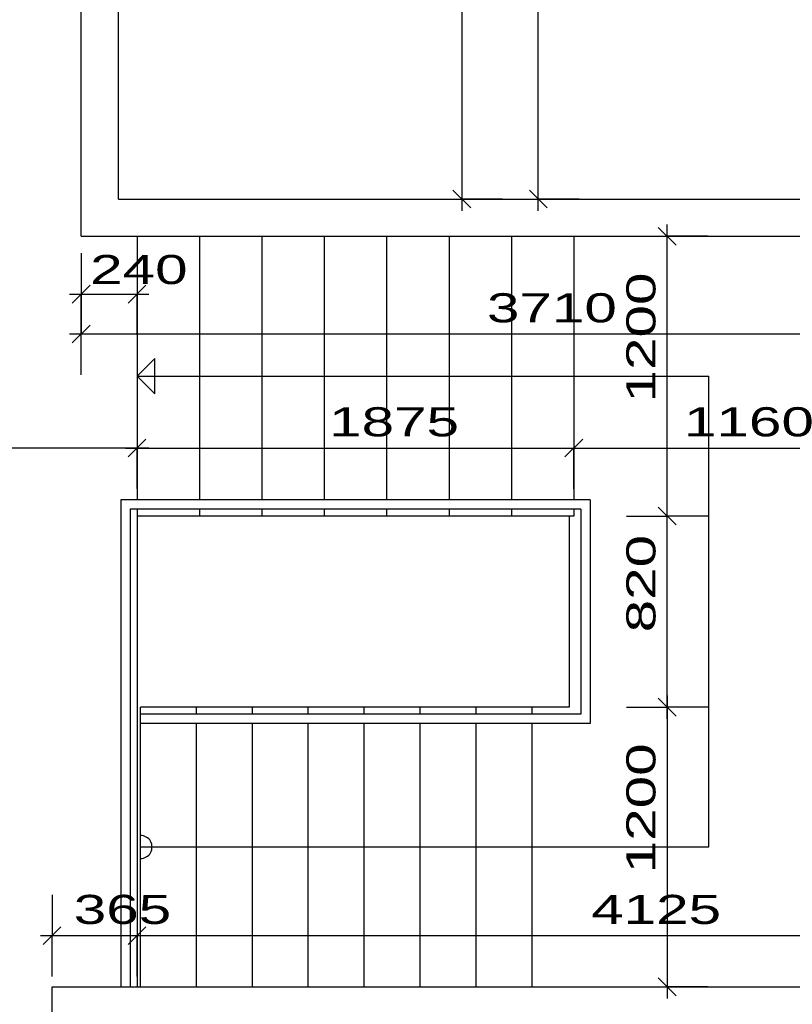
# Model space of a CAD drawing. Extents: x -196363 to 398972, y -489949 to -260582.
# Tile 65 of 256: x 82300 to 85616, y -380228 to -376003. Entities that reach past the tile are written whole.
import ezdxf

# ---------------------------------------------------------------- set-up
doc = ezdxf.new("R2010")
doc.units = 0
doc.header["$MEASUREMENT"] = 0
doc.layers.add('koty', color=1, linetype='Continuous')
doc.layers.add('noszdiv', color=1, linetype='Continuous')
doc.styles.add('SPIRITTXTSTYLE1', font='ROMAN')
doc.dimstyles.new('SPIRITSTYLE212', dxfattribs={"dimtxt": 125, "dimasz": 12.7, "dimexe": 175, "dimexo": 3832.364746, "dimgap": 50, "dimtad": 1, "dimdec": 3, "dimzin": 0, "dimdsep": 46, "dimlunit": 7, "dimtxsty": 'SPIRITTXTSTYLE1', "dimblk1": '_TICKMARKS212', "dimblk2": '_TICKMARKS212', "dimsah": 1, "dimcen": 0.09, "dimdle": 50, "dimclrd": 1, "dimclre": 1, "dimclrt": 1, "dimadec": 0, "dimazin": 0, "dimtfac": 1, "dimtdec": 4, "dimtofl": 0, "dimtmove": 1, "dimatfit": 0, "dimfxl": 0, "dimtolj": 1, "dimtzin": 0, "dimarcsym": 0})
doc.dimstyles.new('SPIRITSTYLE254', dxfattribs={"dimtxt": 125, "dimasz": 12.7, "dimexe": 175, "dimexo": 575.806885, "dimgap": 50, "dimtad": 1, "dimdec": 3, "dimzin": 0, "dimdsep": 46, "dimlunit": 7, "dimtxsty": 'SPIRITTXTSTYLE1', "dimblk1": '_TICKMARKS254', "dimblk2": '_TICKMARKS254', "dimsah": 1, "dimcen": 0.09, "dimdle": 50, "dimclrd": 1, "dimclre": 1, "dimclrt": 1, "dimadec": 0, "dimazin": 0, "dimtfac": 1, "dimtdec": 4, "dimtofl": 0, "dimtmove": 1, "dimatfit": 0, "dimfxl": 0, "dimtolj": 1, "dimtzin": 0, "dimarcsym": 0})
doc.dimstyles.new('SPIRITSTYLE255', dxfattribs={"dimtxt": 125, "dimasz": 12.7, "dimexe": 175, "dimexo": 700.797729, "dimgap": 50, "dimtad": 1, "dimdec": 3, "dimzin": 0, "dimdsep": 46, "dimlunit": 7, "dimtxsty": 'SPIRITTXTSTYLE1', "dimblk1": '_TICKMARKS255', "dimblk2": '_TICKMARKS255', "dimsah": 1, "dimcen": 0.09, "dimdle": 50, "dimclrd": 1, "dimclre": 1, "dimclrt": 1, "dimadec": 0, "dimazin": 0, "dimtfac": 1, "dimtdec": 4, "dimtofl": 0, "dimtmove": 1, "dimatfit": 0, "dimfxl": 0, "dimtolj": 1, "dimtzin": 0, "dimarcsym": 0})
doc.dimstyles.new('SPIRITSTYLE26', dxfattribs={"dimtxt": 125, "dimasz": 12.7, "dimexe": 175, "dimexo": -175, "dimgap": 50, "dimtad": 1, "dimdec": 3, "dimzin": 0, "dimdsep": 46, "dimlunit": 7, "dimtxsty": 'SPIRITTXTSTYLE1', "dimblk1": '_TICKMARKS26', "dimblk2": '_TICKMARKS26', "dimsah": 1, "dimcen": 0.09, "dimdle": 50, "dimclrd": 1, "dimclre": 1, "dimclrt": 1, "dimadec": 0, "dimazin": 0, "dimtfac": 1, "dimtdec": 4, "dimtofl": 0, "dimtmove": 1, "dimatfit": 0, "dimfxl": 0, "dimtolj": 1, "dimtzin": 0, "dimarcsym": 0})
doc.dimstyles.new('SPIRITSTYLE279', dxfattribs={"dimtxt": 125, "dimasz": 12.7, "dimexe": 175, "dimexo": 419.035034, "dimgap": 50, "dimtad": 1, "dimdec": 3, "dimzin": 0, "dimdsep": 46, "dimlunit": 7, "dimtxsty": 'SPIRITTXTSTYLE1', "dimblk1": '_TICKMARKS279', "dimblk2": '_TICKMARKS279', "dimsah": 1, "dimcen": 0.09, "dimdle": 50, "dimclrd": 1, "dimclre": 1, "dimclrt": 1, "dimadec": 0, "dimazin": 0, "dimtfac": 1, "dimtdec": 4, "dimtofl": 0, "dimtmove": 1, "dimatfit": 0, "dimfxl": 0, "dimtolj": 1, "dimtzin": 0, "dimarcsym": 0})
doc.dimstyles.new('SPIRITSTYLE281', dxfattribs={"dimtxt": 125, "dimasz": 12.7, "dimexe": 175, "dimexo": 153.141205, "dimgap": 50, "dimtad": 1, "dimdec": 3, "dimzin": 0, "dimdsep": 46, "dimlunit": 7, "dimtxsty": 'SPIRITTXTSTYLE1', "dimblk1": '_TICKMARKS281', "dimblk2": '_TICKMARKS281', "dimsah": 1, "dimcen": 0.09, "dimdle": 50, "dimclrd": 1, "dimclre": 1, "dimclrt": 1, "dimadec": 0, "dimazin": 0, "dimtfac": 1, "dimtdec": 4, "dimtofl": 0, "dimtmove": 1, "dimatfit": 0, "dimfxl": 0, "dimtolj": 1, "dimtzin": 0, "dimarcsym": 0})
doc.dimstyles.new('SPIRITSTYLE296', dxfattribs={"dimtxt": 125, "dimasz": 12.7, "dimexe": 175, "dimexo": 244.228561, "dimgap": 50, "dimtad": 1, "dimdec": 3, "dimzin": 0, "dimdsep": 46, "dimlunit": 7, "dimtxsty": 'SPIRITTXTSTYLE1', "dimblk1": '_TICKMARKS296', "dimblk2": '_TICKMARKS296', "dimsah": 1, "dimcen": 0.09, "dimdle": 50, "dimclrd": 1, "dimclre": 1, "dimclrt": 1, "dimadec": 0, "dimazin": 0, "dimtfac": 1, "dimtdec": 4, "dimtofl": 0, "dimtmove": 1, "dimatfit": 0, "dimfxl": 0, "dimtolj": 1, "dimtzin": 0, "dimarcsym": 0})
doc.dimstyles.new('SPIRITSTYLE297', dxfattribs={"dimtxt": 125, "dimasz": 12.7, "dimexe": 175, "dimexo": 733.298035, "dimgap": 50, "dimtad": 1, "dimdec": 3, "dimzin": 0, "dimdsep": 46, "dimlunit": 7, "dimtxsty": 'SPIRITTXTSTYLE1', "dimblk1": '_TICKMARKS297', "dimblk2": '_TICKMARKS297', "dimsah": 1, "dimcen": 0.09, "dimdle": 50, "dimclrd": 1, "dimclre": 1, "dimclrt": 1, "dimadec": 0, "dimazin": 0, "dimtfac": 1, "dimtdec": 4, "dimtofl": 0, "dimtmove": 1, "dimatfit": 0, "dimfxl": 0, "dimtolj": 1, "dimtzin": 0, "dimarcsym": 0})
doc.dimstyles.new('SPIRITSTYLE298', dxfattribs={"dimtxt": 125, "dimasz": 12.7, "dimexe": 175, "dimexo": 245.439453, "dimgap": 50, "dimtad": 1, "dimdec": 3, "dimzin": 0, "dimdsep": 46, "dimlunit": 7, "dimtxsty": 'SPIRITTXTSTYLE1', "dimblk1": '_TICKMARKS298', "dimblk2": '_TICKMARKS298', "dimsah": 1, "dimcen": 0.09, "dimdle": 50, "dimclrd": 1, "dimclre": 1, "dimclrt": 1, "dimadec": 0, "dimazin": 0, "dimtfac": 1, "dimtdec": 4, "dimtofl": 0, "dimtmove": 1, "dimatfit": 0, "dimfxl": 0, "dimtolj": 1, "dimtzin": 0, "dimarcsym": 0})
doc.dimstyles.new('SPIRITSTYLE299', dxfattribs={"dimtxt": 125, "dimasz": 12.7, "dimexe": 175, "dimexo": 225.422073, "dimgap": 50, "dimtad": 1, "dimdec": 3, "dimzin": 0, "dimdsep": 46, "dimlunit": 7, "dimtxsty": 'SPIRITTXTSTYLE1', "dimblk1": '_TICKMARKS299', "dimblk2": '_TICKMARKS299', "dimsah": 1, "dimcen": 0.09, "dimdle": 50, "dimclrd": 1, "dimclre": 1, "dimclrt": 1, "dimadec": 0, "dimazin": 0, "dimtfac": 1, "dimtdec": 4, "dimtofl": 0, "dimtmove": 1, "dimatfit": 0, "dimfxl": 0, "dimtolj": 1, "dimtzin": 0, "dimarcsym": 0})
doc.dimstyles.new('SPIRITSTYLE300', dxfattribs={"dimtxt": 125, "dimasz": 12.7, "dimexe": 175, "dimexo": 116.703125, "dimgap": 50, "dimtad": 1, "dimdec": 3, "dimzin": 0, "dimdsep": 46, "dimlunit": 7, "dimtxsty": 'SPIRITTXTSTYLE1', "dimblk1": '_TICKMARKS300', "dimblk2": '_TICKMARKS300', "dimsah": 1, "dimcen": 0.09, "dimdle": 50, "dimclrd": 1, "dimclre": 1, "dimclrt": 1, "dimadec": 0, "dimazin": 0, "dimtfac": 1, "dimtdec": 4, "dimtofl": 0, "dimtmove": 1, "dimatfit": 0, "dimfxl": 0, "dimtolj": 1, "dimtzin": 0, "dimarcsym": 0})
doc.dimstyles.new('SPIRITSTYLE301', dxfattribs={"dimtxt": 125, "dimasz": 12.7, "dimexe": 175, "dimexo": 73.022072, "dimgap": 50, "dimtad": 1, "dimdec": 3, "dimzin": 0, "dimdsep": 46, "dimlunit": 7, "dimtxsty": 'SPIRITTXTSTYLE1', "dimblk1": '_TICKMARKS301', "dimblk2": '_TICKMARKS301', "dimsah": 1, "dimcen": 0.09, "dimdle": 50, "dimclrd": 1, "dimclre": 1, "dimclrt": 1, "dimadec": 0, "dimazin": 0, "dimtfac": 1, "dimtdec": 4, "dimtofl": 0, "dimtmove": 1, "dimatfit": 0, "dimfxl": 0, "dimtolj": 1, "dimtzin": 0, "dimarcsym": 0})
doc.dimstyles.new('SPIRITSTYLE302', dxfattribs={"dimtxt": 125, "dimasz": 12.7, "dimexe": 175, "dimexo": 44.546288, "dimgap": 50, "dimtad": 1, "dimdec": 3, "dimzin": 0, "dimdsep": 46, "dimlunit": 7, "dimtxsty": 'SPIRITTXTSTYLE1', "dimblk1": '_TICKMARKS302', "dimblk2": '_TICKMARKS302', "dimsah": 1, "dimcen": 0.09, "dimdle": 50, "dimclrd": 1, "dimclre": 1, "dimclrt": 1, "dimadec": 0, "dimazin": 0, "dimtfac": 1, "dimtdec": 4, "dimtofl": 0, "dimtmove": 1, "dimatfit": 0, "dimfxl": 0, "dimtolj": 1, "dimtzin": 0, "dimarcsym": 0})

# ---------------------------------------------------------------- blocks, each defined once
blk = doc.blocks.new('_TICKMARKS212')
at = {"color": 1, "linetype": 'Continuous'}
blk.add_line((-3, -3), (3, 3), dxfattribs=at)
blk = doc.blocks.new('*D392')
at = {"color": 1, "linetype": 'Continuous', "ltscale": 300}
for p, q in [((89075.9, -380352.9, 1723.8), (89075.9, -380102.9, 1723.8)), ((88900.9, -380152.9, 1723.8), (89075.9, -380152.9, 1723.8)), ((89250.9, -380152.9, 1723.8), (89075.9, -380152.9, 1723.8)), ((88900.9, -380302.9, 1723.8), (89075.9, -380302.9, 1723.8)), ((89250.9, -380302.9, 1723.8), (89075.9, -380302.9, 1723.8))]:
    blk.add_line(p, q, dxfattribs=at)
at = {"color": 1, "linetype": 'Continuous', "ltscale": 300, "xscale": 12.69999980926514, "yscale": 12.69999980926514, "zscale": 12.69999980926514}
for p, rotation in [((89075.9, -380152.9, 1723.8), 90.00000250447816), ((89075.9, -380302.9, 1723.8), 270.0000006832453)]:
    blk.add_blockref('_TICKMARKS212', p, dxfattribs=dict(at, rotation=rotation))
at = {"color": 1, "linetype": 'Continuous', "ltscale": 300, "style": 'SPIRITTXTSTYLE1', "width": 1.5}
blk.add_text('150', height=125, rotation=90, dxfattribs=at).set_placement((89044.7, -380512.8, 1723.8))
blk = doc.blocks.new('_TICKMARKS254')
at = {"color": 1, "linetype": 'Continuous'}
blk.add_line((-3, -3), (3, 3), dxfattribs=at)
blk = doc.blocks.new('*D482')
at = {"color": 1, "linetype": 'Continuous', "ltscale": 300}
for p, q in [((81687.8, -380102.9, 1723.8), (81687.8, -382962.9, 1723.8)), ((81512.8, -380152.9, 1723.8), (81687.8, -380152.9, 1723.8)), ((81862.8, -380152.9, 1723.8), (81687.8, -380152.9, 1723.8)), ((81512.8, -382912.9, 1723.8), (81687.8, -382912.9, 1723.8)), ((81862.8, -382912.9, 1723.8), (81687.8, -382912.9, 1723.8))]:
    blk.add_line(p, q, dxfattribs=at)
at = {"color": 1, "linetype": 'Continuous', "ltscale": 300, "xscale": 12.69999980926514, "yscale": 12.69999980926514, "zscale": 12.69999980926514}
for p, rotation in [((81687.8, -380152.9, 1723.8), 90.00000250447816), ((81687.8, -382912.9, 1723.8), -90.00000250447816)]:
    blk.add_blockref('_TICKMARKS254', p, dxfattribs=dict(at, rotation=rotation))
at = {"color": 1, "linetype": 'Continuous', "ltscale": 300, "style": 'SPIRITTXTSTYLE1', "width": 1.5}
blk.add_text('2760', height=125, rotation=450, dxfattribs=at).set_placement((81637.8, -381651.9, 1723.8))
blk = doc.blocks.new('*D484')
at = {"color": 1, "linetype": 'Continuous', "ltscale": 300}
for p, q in [((81687.8, -380202.9, 1723.8), (81687.8, -376882.9, 1723.8)), ((81512.8, -376932.9, 1723.8), (81687.8, -376932.9, 1723.8)), ((81862.8, -376932.9, 1723.8), (81687.8, -376932.9, 1723.8)), ((81512.8, -380152.9, 1723.8), (81687.8, -380152.9, 1723.8)), ((81862.8, -380152.9, 1723.8), (81687.8, -380152.9, 1723.8))]:
    blk.add_line(p, q, dxfattribs=at)
at = {"color": 1, "linetype": 'Continuous', "ltscale": 300, "xscale": 12.69999980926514, "yscale": 12.69999980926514, "zscale": 12.69999980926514}
for p, rotation in [((81687.8, -376932.9, 1723.8), 90.00000250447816), ((81687.8, -380152.9, 1723.8), 270.0000006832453)]:
    blk.add_blockref('_TICKMARKS254', p, dxfattribs=dict(at, rotation=rotation))
at = {"color": 1, "linetype": 'Continuous', "ltscale": 300, "style": 'SPIRITTXTSTYLE1', "width": 1.5}
blk.add_text('3220', height=125, rotation=90, dxfattribs=at).set_placement((81637.8, -378661.9, 1723.8))
blk = doc.blocks.new('_TICKMARKS255')
at = {"color": 1, "linetype": 'Continuous'}
blk.add_line((-3, -3), (3, 3), dxfattribs=at)
blk = doc.blocks.new('*D485')
at = {"color": 1, "linetype": 'Continuous', "ltscale": 300}
for p, q in [((81687.8, -376982.9, 1723.8), (81687.8, -374697.9, 1723.8)), ((81512.8, -374747.9, 1723.8), (81687.8, -374747.9, 1723.8)), ((81862.8, -374747.9, 1723.8), (81687.8, -374747.9, 1723.8)), ((81512.8, -376932.9, 1723.8), (81687.8, -376932.9, 1723.8)), ((81862.8, -376932.9, 1723.8), (81687.8, -376932.9, 1723.8))]:
    blk.add_line(p, q, dxfattribs=at)
at = {"color": 1, "linetype": 'Continuous', "ltscale": 300, "xscale": 12.69999980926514, "yscale": 12.69999980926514, "zscale": 12.69999980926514}
for p, rotation in [((81687.8, -374747.9, 1723.8), 90.00000250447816), ((81687.8, -376932.9, 1723.8), 270.0000006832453)]:
    blk.add_blockref('_TICKMARKS255', p, dxfattribs=dict(at, rotation=rotation))
at = {"color": 1, "linetype": 'Continuous', "ltscale": 300, "style": 'SPIRITTXTSTYLE1', "width": 1.5}
blk.add_text('2185', height=125, rotation=90, dxfattribs=at).set_placement((81637.8, -375953.5, 1723.8))
blk = doc.blocks.new('_TICKMARKS279')
at = {"color": 1, "linetype": 'Continuous'}
blk.add_line((-3, -3), (3, 3), dxfattribs=at)
blk = doc.blocks.new('*D522')
at = {"color": 1, "linetype": 'Continuous', "ltscale": 300}
for p, q in [((84197.6, -374697.9, 1723.8), (84197.6, -376822.9, 1723.8)), ((84022.6, -374747.9, 1723.8), (84197.6, -374747.9, 1723.8)), ((84372.6, -374747.9, 1723.8), (84197.6, -374747.9, 1723.8)), ((84022.6, -376772.9, 1723.8), (84197.6, -376772.9, 1723.8)), ((84372.6, -376772.9, 1723.8), (84197.6, -376772.9, 1723.8))]:
    blk.add_line(p, q, dxfattribs=at)
at = {"color": 1, "linetype": 'Continuous', "ltscale": 300, "xscale": 12.69999980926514, "yscale": 12.69999980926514, "zscale": 12.69999980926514}
for p, rotation in [((84197.6, -374747.9, 1723.8), 90.00000250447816), ((84197.6, -376772.9, 1723.8), -90.00000250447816)]:
    blk.add_blockref('_TICKMARKS279', p, dxfattribs=dict(at, rotation=rotation))
at = {"color": 1, "linetype": 'Continuous', "ltscale": 300, "style": 'SPIRITTXTSTYLE1', "width": 1.5}
blk.add_text('2025', height=125, rotation=450, dxfattribs=at).set_placement((84147.6, -375879.4, 1723.8))
blk = doc.blocks.new('_TICKMARKS281')
at = {"color": 1, "linetype": 'Continuous'}
blk.add_line((-3, -3), (3, 3), dxfattribs=at)
blk = doc.blocks.new('*D524')
at = {"color": 1, "linetype": 'Continuous', "ltscale": 300}
for p, q in [((84525.8, -376822.9, 1723.8), (84525.8, -370507.9, 1723.8)), ((84350.8, -370557.9, 1723.8), (84525.8, -370557.9, 1723.8)), ((84700.8, -370557.9, 1723.8), (84525.8, -370557.9, 1723.8)), ((84350.8, -376772.9, 1723.8), (84525.8, -376772.9, 1723.8)), ((84700.8, -376772.9, 1723.8), (84525.8, -376772.9, 1723.8))]:
    blk.add_line(p, q, dxfattribs=at)
at = {"color": 1, "linetype": 'Continuous', "ltscale": 300, "xscale": 12.69999980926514, "yscale": 12.69999980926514, "zscale": 12.69999980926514}
for p, rotation in [((84525.8, -370557.9, 1723.8), 90.00000250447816), ((84525.8, -376772.9, 1723.8), 270.0000006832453)]:
    blk.add_blockref('_TICKMARKS281', p, dxfattribs=dict(at, rotation=rotation))
at = {"color": 1, "linetype": 'Continuous', "ltscale": 300, "style": 'SPIRITTXTSTYLE1', "width": 1.5}
blk.add_text('6215', height=125, rotation=90, dxfattribs=at).set_placement((84475.8, -373778.5, 1723.8))
blk = doc.blocks.new('_TICKMARKS296')
at = {"color": 1, "linetype": 'Continuous'}
blk.add_line((-3, -3), (3, 3), dxfattribs=at)
blk = doc.blocks.new('*D548')
at = {"color": 1, "linetype": 'Continuous', "ltscale": 300}
for p, q in [((82563.5625, -377177.09375, 1723.80005), (82563.5625, -377352.0625, 1723.80005)), ((86273.625, -377177.09375, 1723.80005), (86273.625, -377352.0625, 1723.80005)), ((86323.625, -377352.0625, 1723.80005), (82513.5625, -377352.0625, 1723.80005)), ((82563.5625, -377527.0625, 1723.80005), (82563.5625, -377352.0625, 1723.80005)), ((86273.625, -377527.0625, 1723.80005), (86273.625, -377352.0625, 1723.80005))]:
    blk.add_line(p, q, dxfattribs=at)
at = {"color": 1, "linetype": 'Continuous', "ltscale": 300, "xscale": 12.69999980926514, "yscale": 12.69999980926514, "zscale": 12.69999980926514}
for p, rotation in [((82563.5625, -377352.0625, 1723.80005), 180.0000050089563), ((86273.625, -377352.0625, 1723.80005), 360.0000100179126)]:
    blk.add_blockref('_TICKMARKS296', p, dxfattribs=dict(at, rotation=rotation))
at = {"color": 1, "linetype": 'Continuous', "ltscale": 300, "style": 'SPIRITTXTSTYLE1', "width": 1.5}
blk.add_text('3710', height=125, rotation=360.00001002, dxfattribs=at).set_placement((84305.5, -377302.09375, 1723.80005))
blk = doc.blocks.new('_TICKMARKS297')
at = {"color": 1, "linetype": 'Continuous'}
blk.add_line((-3, -3), (3, 3), dxfattribs=at)
blk = doc.blocks.new('*D549')
at = {"color": 1, "linetype": 'Continuous', "ltscale": 300}
for p, q in [((82803.6, -377666.2, 1723.8), (82803.6, -377841.2, 1723.8)), ((84678.6, -377666.2, 1723.8), (84678.6, -377841.2, 1723.8)), ((82753.6, -377841.2, 1723.8), (84728.6, -377841.2, 1723.8)), ((82803.6, -378016.2, 1723.8), (82803.6, -377841.2, 1723.8)), ((84678.6, -378016.2, 1723.8), (84678.6, -377841.2, 1723.8))]:
    blk.add_line(p, q, dxfattribs=at)
at = {"color": 1, "linetype": 'Continuous', "ltscale": 300, "xscale": 12.69999980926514, "yscale": 12.69999980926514, "zscale": 12.69999980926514, "rotation": 180.0000050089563}
blk.add_blockref('_TICKMARKS297', (82803.6, -377841.2, 1723.8), dxfattribs=at)
at = {"color": 1, "linetype": 'Continuous', "ltscale": 300, "xscale": 12.69999980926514, "yscale": 12.69999980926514, "zscale": 12.69999980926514}
blk.add_blockref('_TICKMARKS297', (84678.6, -377841.2, 1723.8), dxfattribs=at)
at = {"color": 1, "linetype": 'Continuous', "ltscale": 300, "style": 'SPIRITTXTSTYLE1', "width": 1.5}
blk.add_text('1875', height=125, dxfattribs=at).set_placement((83628, -377791.2, 1723.8))
blk = doc.blocks.new('_TICKMARKS26')
at = {"color": 1, "linetype": 'Continuous'}
blk.add_line((-3, -3), (3, 3), dxfattribs=at)
blk = doc.blocks.new('*D550')
at = {"color": 1, "linetype": 'Continuous', "ltscale": 300}
for p, q in [((84678.6, -377666.2, 1723.8), (84678.6, -377841.2, 1723.8)), ((85838.6, -377666.2, 1723.8), (85838.6, -377841.2, 1723.8)), ((84628.6, -377841.2, 1723.8), (85888.6, -377841.2, 1723.8)), ((84678.6, -378016.2, 1723.8), (84678.6, -377841.2, 1723.8)), ((85838.6, -378016.2, 1723.8), (85838.6, -377841.2, 1723.8))]:
    blk.add_line(p, q, dxfattribs=at)
at = {"color": 1, "linetype": 'Continuous', "ltscale": 300, "xscale": 12.69999980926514, "yscale": 12.69999980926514, "zscale": 12.69999980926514, "rotation": 180.0000050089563}
blk.add_blockref('_TICKMARKS26', (84678.6, -377841.2, 1723.8), dxfattribs=at)
at = {"color": 1, "linetype": 'Continuous', "ltscale": 300, "xscale": 12.69999980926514, "yscale": 12.69999980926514, "zscale": 12.69999980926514}
blk.add_blockref('_TICKMARKS26', (85838.6, -377841.2, 1723.8), dxfattribs=at)
at = {"color": 1, "linetype": 'Continuous', "ltscale": 300, "style": 'SPIRITTXTSTYLE1', "width": 1.5}
blk.add_text('1160', height=125, dxfattribs=at).set_placement((85151.4, -377791.2, 1723.8))
blk = doc.blocks.new('_TICKMARKS298')
at = {"color": 1, "linetype": 'Continuous'}
blk.add_line((-3, -3), (3, 3), dxfattribs=at)
blk = doc.blocks.new('*D552')
at = {"color": 1, "linetype": 'Continuous', "ltscale": 300}
for p, q in [((85079, -379002.9, 1723.8), (85079, -378082.9, 1723.8)), ((84904, -378132.9, 1723.8), (85079, -378132.9, 1723.8)), ((85254, -378132.9, 1723.8), (85079, -378132.9, 1723.8)), ((84904, -378952.9, 1723.8), (85079, -378952.9, 1723.8)), ((85254, -378952.9, 1723.8), (85079, -378952.9, 1723.8))]:
    blk.add_line(p, q, dxfattribs=at)
at = {"color": 1, "linetype": 'Continuous', "ltscale": 300, "xscale": 12.69999980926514, "yscale": 12.69999980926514, "zscale": 12.69999980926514}
for p, rotation in [((85079, -378132.9, 1723.8), 90.00000250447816), ((85079, -378952.9, 1723.8), 270.0000006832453)]:
    blk.add_blockref('_TICKMARKS298', p, dxfattribs=dict(at, rotation=rotation))
at = {"color": 1, "linetype": 'Continuous', "ltscale": 300, "style": 'SPIRITTXTSTYLE1', "width": 1.5}
blk.add_text('820', height=125, rotation=90, dxfattribs=at).set_placement((85029, -378632.2, 1723.8))
blk = doc.blocks.new('_TICKMARKS299')
at = {"color": 1, "linetype": 'Continuous'}
blk.add_line((-3, -3), (3, 3), dxfattribs=at)
blk = doc.blocks.new('*D553')
at = {"color": 1, "linetype": 'Continuous', "ltscale": 300}
for p, q in [((85079, -378182.9, 1723.8), (85079, -376882.9, 1723.8)), ((84904, -376932.9, 1723.8), (85079, -376932.9, 1723.8)), ((85254, -376932.9, 1723.8), (85079, -376932.9, 1723.8)), ((84904, -378132.9, 1723.8), (85079, -378132.9, 1723.8)), ((85254, -378132.9, 1723.8), (85079, -378132.9, 1723.8))]:
    blk.add_line(p, q, dxfattribs=at)
at = {"color": 1, "linetype": 'Continuous', "ltscale": 300, "xscale": 12.69999980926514, "yscale": 12.69999980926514, "zscale": 12.69999980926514}
for p, rotation in [((85079, -376932.9, 1723.8), 90.00000250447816), ((85079, -378132.9, 1723.8), 270.0000006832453)]:
    blk.add_blockref('_TICKMARKS299', p, dxfattribs=dict(at, rotation=rotation))
at = {"color": 1, "linetype": 'Continuous', "ltscale": 300, "style": 'SPIRITTXTSTYLE1', "width": 1.5}
blk.add_text('1200', height=125, rotation=90, dxfattribs=at).set_placement((85029, -377646, 1723.8))
blk = doc.blocks.new('*D554')
at = {"color": 1, "linetype": 'Continuous', "ltscale": 300}
for p, q in [((85079, -378902.9, 1723.8), (85079, -380202.9, 1723.8)), ((84904, -378952.9, 1723.8), (85079, -378952.9, 1723.8)), ((85254, -378952.9, 1723.8), (85079, -378952.9, 1723.8)), ((84904, -380152.9, 1723.8), (85079, -380152.9, 1723.8)), ((85254, -380152.9, 1723.8), (85079, -380152.9, 1723.8))]:
    blk.add_line(p, q, dxfattribs=at)
at = {"color": 1, "linetype": 'Continuous', "ltscale": 300, "xscale": 12.69999980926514, "yscale": 12.69999980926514, "zscale": 12.69999980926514}
for p, rotation in [((85079, -378952.9, 1723.8), 90.00000250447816), ((85079, -380152.9, 1723.8), -90.00000250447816)]:
    blk.add_blockref('_TICKMARKS298', p, dxfattribs=dict(at, rotation=rotation))
at = {"color": 1, "linetype": 'Continuous', "ltscale": 300, "style": 'SPIRITTXTSTYLE1', "width": 1.5}
blk.add_text('1200', height=125, rotation=450, dxfattribs=at).set_placement((85029, -379666, 1723.8))
blk = doc.blocks.new('_TICKMARKS300')
at = {"color": 1, "linetype": 'Continuous'}
blk.add_line((-3, -3), (3, 3), dxfattribs=at)
blk = doc.blocks.new('*D555')
at = {"color": 1, "linetype": 'Continuous', "ltscale": 300}
for p, q in [((80698.6, -377666.2, 1723.8), (80698.6, -377841.2, 1723.8)), ((82803.6, -377666.2, 1723.8), (82803.6, -377841.2, 1723.8)), ((82853.6, -377841.2, 1723.8), (80648.6, -377841.2, 1723.8)), ((80698.6, -378016.2, 1723.8), (80698.6, -377841.2, 1723.8)), ((82803.6, -378016.2, 1723.8), (82803.6, -377841.2, 1723.8))]:
    blk.add_line(p, q, dxfattribs=at)
at = {"color": 1, "linetype": 'Continuous', "ltscale": 300, "xscale": 12.69999980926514, "yscale": 12.69999980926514, "zscale": 12.69999980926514}
for p, rotation in [((80698.6, -377841.2, 1723.8), 180.0000050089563), ((82803.6, -377841.2, 1723.8), 360.0000100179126)]:
    blk.add_blockref('_TICKMARKS300', p, dxfattribs=dict(at, rotation=rotation))
at = {"color": 1, "linetype": 'Continuous', "ltscale": 300, "style": 'SPIRITTXTSTYLE1', "width": 1.5}
blk.add_text('2105', height=125, rotation=360, dxfattribs=at).set_placement((81638, -377791.2, 1723.8))
blk = doc.blocks.new('_TICKMARKS301')
at = {"color": 1, "linetype": 'Continuous'}
blk.add_line((-3, -3), (3, 3), dxfattribs=at)
blk = doc.blocks.new('*D556')
at = {"color": 1, "linetype": 'Continuous', "ltscale": 300}
for p, q in [((82563.6, -377005.9, 1723.8), (82563.6, -377180.9, 1723.8)), ((82803.6, -377005.9, 1723.8), (82803.6, -377180.9, 1723.8)), ((82513.6, -377180.9, 1723.8), (82853.6, -377180.9, 1723.8)), ((82563.6, -377355.9, 1723.8), (82563.6, -377180.9, 1723.8)), ((82803.6, -377355.9, 1723.8), (82803.6, -377180.9, 1723.8))]:
    blk.add_line(p, q, dxfattribs=at)
at = {"color": 1, "linetype": 'Continuous', "ltscale": 300, "xscale": 12.69999980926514, "yscale": 12.69999980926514, "zscale": 12.69999980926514, "rotation": 180.0000050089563}
blk.add_blockref('_TICKMARKS301', (82563.6, -377180.9, 1723.8), dxfattribs=at)
at = {"color": 1, "linetype": 'Continuous', "ltscale": 300, "xscale": 12.69999980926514, "yscale": 12.69999980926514, "zscale": 12.69999980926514}
blk.add_blockref('_TICKMARKS301', (82803.6, -377180.9, 1723.8), dxfattribs=at)
at = {"color": 1, "linetype": 'Continuous', "ltscale": 300, "style": 'SPIRITTXTSTYLE1', "width": 1.5}
blk.add_text('240', height=125, dxfattribs=at).set_placement((82602.2, -377137.8, 1723.8))
blk = doc.blocks.new('_TICKMARKS302')
at = {"color": 1, "linetype": 'Continuous'}
blk.add_line((-3, -3), (3, 3), dxfattribs=at)
blk = doc.blocks.new('*D557')
at = {"color": 1, "linetype": 'Continuous', "ltscale": 300}
for p, q in [((82438.6, -379758.3, 1723.8), (82438.6, -379933.3, 1723.8)), ((82803.6, -379758.3, 1723.8), (82803.6, -379933.3, 1723.8)), ((82388.6, -379933.3, 1723.8), (82853.6, -379933.3, 1723.8)), ((82438.6, -380108.3, 1723.8), (82438.6, -379933.3, 1723.8)), ((82803.6, -380108.3, 1723.8), (82803.6, -379933.3, 1723.8))]:
    blk.add_line(p, q, dxfattribs=at)
at = {"color": 1, "linetype": 'Continuous', "ltscale": 300, "xscale": 12.69999980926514, "yscale": 12.69999980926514, "zscale": 12.69999980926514, "rotation": 180.0000050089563}
blk.add_blockref('_TICKMARKS302', (82438.6, -379933.3, 1723.8), dxfattribs=at)
at = {"color": 1, "linetype": 'Continuous', "ltscale": 300, "xscale": 12.69999980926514, "yscale": 12.69999980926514, "zscale": 12.69999980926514}
blk.add_blockref('_TICKMARKS302', (82803.6, -379933.3, 1723.8), dxfattribs=at)
at = {"color": 1, "linetype": 'Continuous', "ltscale": 300, "style": 'SPIRITTXTSTYLE1', "width": 1.5}
blk.add_text('365', height=125, dxfattribs=at).set_placement((82531.8, -379883.3, 1723.8))
blk = doc.blocks.new('*D558')
at = {"color": 1, "linetype": 'Continuous', "ltscale": 300}
for p, q in [((82803.6, -379758.3, 1723.8), (82803.6, -379933.3, 1723.8)), ((86928.6, -379758.3, 1723.8), (86928.6, -379933.3, 1723.8)), ((82753.6, -379933.3, 1723.8), (86978.6, -379933.3, 1723.8)), ((82803.6, -380108.3, 1723.8), (82803.6, -379933.3, 1723.8)), ((86928.6, -380108.3, 1723.8), (86928.6, -379933.3, 1723.8))]:
    blk.add_line(p, q, dxfattribs=at)
at = {"color": 1, "linetype": 'Continuous', "ltscale": 300, "xscale": 12.69999980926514, "yscale": 12.69999980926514, "zscale": 12.69999980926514, "rotation": 180.0000050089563}
blk.add_blockref('_TICKMARKS302', (82803.6, -379933.3, 1723.8), dxfattribs=at)
at = {"color": 1, "linetype": 'Continuous', "ltscale": 300, "xscale": 12.69999980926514, "yscale": 12.69999980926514, "zscale": 12.69999980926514}
blk.add_blockref('_TICKMARKS302', (86928.6, -379933.3, 1723.8), dxfattribs=at)
at = {"color": 1, "linetype": 'Continuous', "ltscale": 300, "style": 'SPIRITTXTSTYLE1', "width": 1.5}
blk.add_text('4125', height=125, dxfattribs=at).set_placement((84753, -379883.3, 1723.8))

msp = doc.modelspace()

# ---------------------------------------------------------------- linework, layer by layer
at = {"layer": 'noszdiv', "color": 1, "linetype": 'Continuous', "ltscale": 300}
for p, q in [((82563.5625, -376932.875, 2623.80005), (82563.5625, -375902.875, 2623.80005)), ((82723.57812, -376772.875, 2623.80005), (82723.57812, -375902.875, 2623.80005)), ((82723.57812, -376772.875, 2623.80005), (86273.625, -376772.875, 2623.80005)), ((82563.5625, -376932.875, 2623.80005), (86273.625, -376932.875, 2623.80005)), ((82803.57031, -376932.875, 2623.80005), (82803.57031, -378062.875, 2623.80005)), ((83071.4375, -376932.875, 2623.80005), (83071.4375, -378062.875, 2623.80005)), ((83339.28125, -376932.875, 2623.80005), (83339.28125, -378062.875, 2623.80005)), ((83607.14844, -376932.875, 2623.80005), (83607.14844, -378062.875, 2623.80005)), ((83875.00781, -376932.875, 2623.80005), (83875.00781, -378062.875, 2623.80005)), ((84142.85156, -376932.875, 2623.80005), (84142.85156, -378062.875, 2623.80005)), ((84410.71875, -376932.875, 2623.80005), (84410.71875, -378062.875, 2623.80005)), ((84678.58594, -376932.875, 2623.80005), (84678.58594, -378062.875, 2623.80005)), ((82803.57031, -377532.875, 2623.80005), (82879.84375, -377456.59375, 2623.80005)), ((82879.84375, -377609.15625, 2623.80005), (82879.84375, -377456.59375, 2623.80005)), ((82803.57031, -377532.875, 2623.80005), (85258.57031, -377532.875, 2623.80005)), ((82803.57031, -377532.875, 2623.80005), (82879.84375, -377609.15625, 2623.80005)), ((85258.57031, -379552.875, 2623.80005), (85258.57031, -377532.875, 2623.80005)), ((82803.57031, -378102.875, 2623.80005), (82803.57031, -380152.875, 2623.80005)), ((83071.4375, -378102.875, 2623.80005), (83071.4375, -378132.875, 2623.80005)), ((83339.28125, -378102.875, 2623.80005), (83339.28125, -378132.875, 2623.80005)), ((83607.14844, -378102.875, 2623.80005), (83607.14844, -378132.875, 2623.80005)), ((83875.00781, -378102.875, 2623.80005), (83875.00781, -378132.875, 2623.80005)), ((84142.85156, -378102.875, 2623.80005), (84142.85156, -378132.875, 2623.80005)), ((84410.71875, -378102.875, 2623.80005), (84410.71875, -378132.875, 2623.80005)), ((84678.58594, -378102.875, 2623.80005), (84678.58594, -378132.875, 2623.80005)), ((84678.58594, -378132.875, 2623.80005), (82803.57031, -378132.875, 2623.80005)), ((84658.5625, -378132.875, 2623.80005), (84658.5625, -378952.875, 2623.80005)), ((84658.5625, -378952.875, 2623.80005), (82818.57812, -378952.875, 2623.80005)), ((82818.57812, -380152.875, 2623.80005), (82818.57812, -378952.875, 2623.80005)), ((83058.5625, -378982.875, 2623.80005), (83058.5625, -378952.875, 2623.80005)), ((83298.57812, -378982.875, 2623.80005), (83298.57812, -378952.875, 2623.80005)), ((83538.58594, -378982.875, 2623.80005), (83538.58594, -378952.875, 2623.80005)), ((83778.57031, -378982.875, 2623.80005), (83778.57031, -378952.875, 2623.80005)), ((84018.57812, -378982.875, 2623.80005), (84018.57812, -378952.875, 2623.80005)), ((84258.59375, -378982.875, 2623.80005), (84258.59375, -378952.875, 2623.80005)), ((84498.57812, -378952.875, 2623.80005), (84498.57812, -378982.875, 2623.80005)), ((83058.5625, -380152.875, 2623.80005), (83058.5625, -379022.875, 2623.80005)), ((83298.57812, -380152.875, 2623.80005), (83298.57812, -379022.875, 2623.80005)), ((83538.58594, -380152.875, 2623.80005), (83538.58594, -379022.875, 2623.80005)), ((83778.57031, -380152.875, 2623.80005), (83778.57031, -379022.875, 2623.80005)), ((84018.57812, -380152.875, 2623.80005), (84018.57812, -379022.875, 2623.80005)), ((84258.59375, -380152.875, 2623.80005), (84258.59375, -379022.875, 2623.80005)), ((84498.57812, -379022.875, 2623.80005), (84498.57812, -380152.875, 2623.80005)), ((82818.57812, -379552.875, 2623.80005), (85258.57031, -379552.875, 2623.80005)), ((82438.57031, -380662.84375, 2623.80005), (82438.57031, -380152.875, 2623.80005)), ((82438.57031, -380152.875, 2623.80005), (86928.57031, -380152.875, 2623.80005))]:
    msp.add_line(p, q, dxfattribs=at)
at = {"layer": 'noszdiv', "color": 4, "linetype": 'Continuous', "ltscale": 300}
for p, q in [((84748.58594, -378062.875, 2623.80005), (82733.57031, -378062.875, 2623.80005)), ((82733.57031, -378062.875, 2623.80005), (82733.57031, -380152.875, 2623.80005)), ((84748.58594, -378062.875, 2623.80005), (84748.58594, -379022.875, 2623.80005)), ((84708.57031, -378102.875, 2623.80005), (82773.58594, -378102.875, 2623.80005)), ((82773.58594, -378102.875, 2623.80005), (82773.58594, -380152.875, 2623.80005)), ((84708.57031, -378102.875, 2623.80005), (84708.57031, -378982.875, 2623.80005)), ((84708.57031, -378982.875, 2623.80005), (82818.57812, -378982.875, 2623.80005)), ((84748.58594, -379022.875, 2623.80005), (82818.57812, -379022.875, 2623.80005))]:
    msp.add_line(p, q, dxfattribs=at)
at = {"layer": 'noszdiv', "color": 1, "linetype": 'Continuous', "ltscale": 300}
msp.add_arc((82818.57812, -379552.875, 2623.80005), 49.41094, 270.00000068, 450.00001935, dxfattribs=at)
for p in [(83058.5625, -378952.875, 2623.80005), (83298.57812, -378952.875, 2623.80005), (83538.58594, -378952.875, 2623.80005), (83778.57031, -378952.875, 2623.80005), (84018.57812, -378952.875, 2623.80005), (84258.5625, -378952.875, 2623.80005)]:
    msp.add_point(p, dxfattribs=at)

# ---------------------------------------------------------------- dimensions: what is measured, and where the dimension line sits
at = {"layer": 'koty', "color": 1, "linetype": 'Continuous', "ltscale": 300}
for base, p1, p2, dimstyle, picture, middle in [((84525.75781, -376772.875, 1723.80005), (84197.61719, -376772.875, 1723.80005), (84197.61719, -370557.90625, 1723.80005), 'SPIRITSTYLE281', '*D524', (84525.75781, -373665.40625, 1723.80005)), ((81687.76562, -376932.875, 1723.80005), (82563.5625, -376932.875, 1723.80005), (82563.5625, -374747.875, 1723.80005), 'SPIRITSTYLE255', '*D485', (81687.76562, -375840.375, 1723.80005)), ((84197.61719, -374747.875, 1723.80005), (83603.57812, -374747.875, 1723.80005), (83713.57812, -376772.875, 1723.80005), 'SPIRITSTYLE279', '*D522', (84197.61719, -375760.375, 1723.80005)), ((81687.76562, -380152.875, 1723.80005), (82438.57031, -380152.875, 1723.80005), (82563.5625, -376932.875, 1723.80005), 'SPIRITSTYLE254', '*D484', (81687.76562, -378542.875, 1723.80005)), ((85079.00781, -378132.875, 1723.80005), (84678.58594, -378132.875, 1723.80005), (84678.58594, -376932.875, 1723.80005), 'SPIRITSTYLE299', '*D553', (85079.00781, -377532.875, 1723.80005)), ((85079.00781, -378952.875, 1723.80005), (84658.5625, -378952.875, 1723.80005), (84658.5625, -378132.875, 1723.80005), 'SPIRITSTYLE298', '*D552', (85079.00781, -378542.875, 1723.80005)), ((85079.00781, -378952.875, 1723.80005), (84658.5625, -378952.875, 1723.80005), (84658.5625, -380152.875, 1723.80005), 'SPIRITSTYLE298', '*D554', (85079.00781, -379552.875, 1723.80005)), ((81687.76562, -380152.875, 1723.80005), (82438.57031, -380152.875, 1723.80005), (82438.57031, -382912.875, 1723.80005), 'SPIRITSTYLE254', '*D482', (81687.76562, -381532.875, 1723.80005))]:
    dim = msp.add_linear_dim(base=base, p1=p1, p2=p2, angle=90.0000025, dimstyle=dimstyle, dxfattribs=at)
    dim.commit()
    dim.dimension.update_dxf_attribs({"geometry": picture, "text_midpoint": middle})
for base, p1, p2, dimstyle, picture, middle in [((86278.5859375, -377352.0625, 1723.8000488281), (86273.625, -376932.875, 1723.8000488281), (82563.5625, -376932.875, 1723.8000488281), 'SPIRITSTYLE296', '*D548', (84418.59375, -377352.0625, 1723.8000488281)), ((82803.57031, -377841.1875, 1723.80005), (82803.57031, -376932.875, 1723.80005), (84678.58594, -376932.875, 1723.80005), 'SPIRITSTYLE297', '*D549', (83741.07812, -377841.1875, 1723.80005)), ((82803.57031, -377841.1875, 1723.80005), (82803.57031, -378132.875, 1723.80005), (80698.57031, -378132.875, 1723.80005), 'SPIRITSTYLE300', '*D555', (81751.07031, -377841.1875, 1723.80005)), ((84678.58594, -377841.1875, 1723.80005), (84678.58594, -377841.1875, 1723.80005), (85838.57812, -377841.1875, 1723.80005), 'SPIRITSTYLE26', '*D550', (85258.57812, -377841.1875, 1723.80005)), ((82438.57031, -379933.3125, 1723.80005), (82438.57031, -380152.875, 1723.80005), (82803.57031, -380152.875, 1723.80005), 'SPIRITSTYLE302', '*D557', (82621.07031, -379933.3125, 1723.80005)), ((82803.57031, -379933.3125, 1723.80005), (82803.57031, -380152.875, 1723.80005), (86928.57031, -380152.875, 1723.80005), 'SPIRITSTYLE302', '*D558', (84866.07031, -379933.3125, 1723.80005))]:
    dim = msp.add_linear_dim(base=base, p1=p1, p2=p2, dimstyle=dimstyle, dxfattribs=at)
    dim.commit()
    dim.dimension.update_dxf_attribs({"geometry": picture, "text_midpoint": middle})
dim = msp.add_linear_dim(base=(82563.5625, -377180.90625, 1723.80005), p1=(82563.5625, -376932.875, 1723.80005), p2=(82803.57031, -376932.875, 1723.80005), dimstyle='SPIRITSTYLE301', dxfattribs=at)
dim.commit()
dim.dimension.update_dxf_attribs({"geometry": '*D556', "text_midpoint": (82751.03906, -377137.75), "dimtype": 160})
dim = msp.add_linear_dim(base=(89075.9375, -380302.875, 1723.80005), p1=(85068.57812, -380302.875, 1723.80005), p2=(85068.57812, -380152.875, 1723.80005), angle=90.0000025, dimstyle='SPIRITSTYLE212', dxfattribs=at)
dim.commit()
dim.dimension.update_dxf_attribs({"geometry": '*D392', "text_midpoint": (88895.89844, -380512.8125), "dimtype": 160})

doc.saveas('drawing.dxf')
